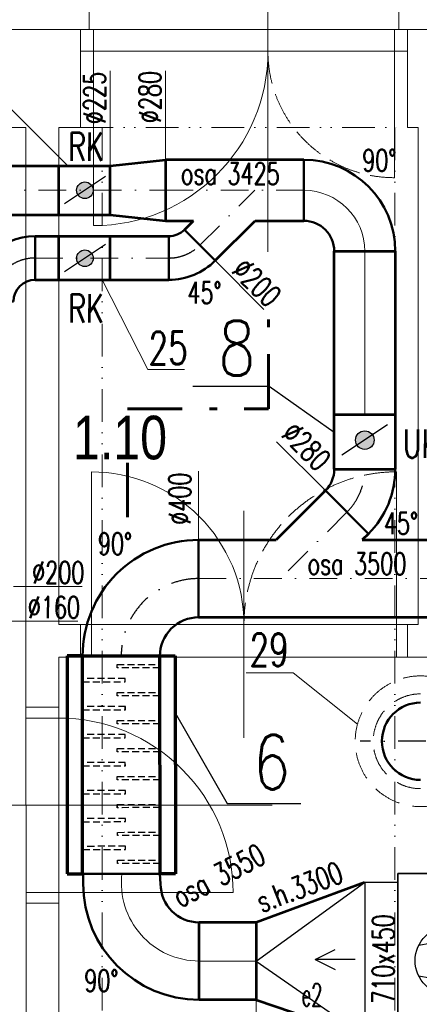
# Model space of a CAD drawing. Header units: millimetres. Extents: x -17045 to 252927, y -178787 to -18768.
# Tile 9 of 46: x 4196 to 6030, y -161901 to -157382. Entities that reach past the tile are written whole.
import ezdxf
from ezdxf.enums import TextEntityAlignment as Align

# ---------------------------------------------------------------- set-up
doc = ezdxf.new("R2010")
doc.units = ezdxf.units.MM
doc.header["$LTSCALE"] = 10
for name, pattern in [('1.NP - SLEPY_nové$0$Carkovana 2x_1', [200, 150, -50]), ('1.NP - SLEPY_nové$0$JIS_09_15', [300, 150, -50, 0, -50, 0, -50]), ('CSN_CERCHOVANA', [10.7, 5, -2.5, 0.7, -2.5]), ('DASHDOT', [25.4, 12.7, -6.35, 0, -6.35]), ('DASHED', [19.05, 12.7, -6.35]), ('GESTRICHELT', [0.75, 0.5, -0.25]), ('VERDECKT', [9.525, 6.35, -3.175])]:
    doc.linetypes.add(name, pattern=pattern)
for name, color, linetype, lineweight in [('1.NP - SLEPY_nové$0$1.NP - NÁVRH', 9, 'Continuous', 9), ('1.NP - SLEPY_nové$0$1.NP - STÁVAJÍCÍ', 9, 'Continuous', 9), ('1.NP - SLEPY_nové$0$OKNA + IZOLANT', 9, 'Continuous', 9), ('1_pismo', 4, 'Continuous', 25), ('Popis1', 3, 'Continuous', 30), ('Standard', 7, 'Continuous', 25), ('TB_23_UT_2NP_DSP', 7, 'Continuous', 5), ('V-objekty', 1, 'Continuous', 40), ('V-tvarovky', 1, 'Continuous', 70), ('V_FLEXI', 90, 'IZOLACE', 18), ('VZT rozměry', 6, 'Continuous', 30), ('VZT text', 100, 'Continuous', 30), ('VZT_BLOKY', 10, 'Continuous', 53), ('VZT_DIMENZE', 120, 'Continuous', 20), ('VZT_Izolace', 1, 'DASHED', 9), ('VZT_OSA', 255, 'DASHDOT', 13), ('VZT_pozice 02', 30, 'Continuous', 20)]:
    doc.layers.add(name, color=color, linetype=linetype, lineweight=lineweight)
for name, color, linetype in [('DETAILY', 7, 'Continuous'), ('OSA', 1, 'CSN_CERCHOVANA'), ('POPISY', 7, 'Continuous'), ('PRIPOJOVACI_HRDLA', 7, 'Continuous'), ('VLASTNI_ZARIZENI', 7, 'Continuous')]:
    doc.layers.add(name, color=color, linetype=linetype)
doc.styles.add('1.NP - SLEPY_nové$0$MtXpl_Arial_Black', font='txt')
doc.styles.get("Standard").update_dxf_attribs({"font": 'simplex.shx', "width": 0.8})
doc.linetypes.add('IZOLACE', pattern='A,0.00254,-2.54,[134,ltypeshp.shx,S=2.54,R=0,X=-2.54,Y=0],-5.08,[134,ltypeshp.shx,S=2.54,R=180,X=2.54,Y=0],-2.54', length=10.16254)

# ---------------------------------------------------------------- blocks, each defined once
blk = doc.blocks.new('1.NP - SLEPY_nové')
at = {"layer": '1.NP - SLEPY_nové$0$1.NP - STÁVAJÍCÍ', "color": 9, "linetype": 'Continuous', "lineweight": 9, "ltscale": 0.1}
for p, q in [((192.2, -47156.7), (542.2, -47156.7)), ((542.2, -47606.7), (542.2, -47156.7)), ((2042.2, -47606.7), (2042.2, -47156.7)), ((2042.2, -47156.7), (2377.2, -47156.7)), ((192.2, -47606.7), (292.2, -47606.7)), ((292.2, -47606.7), (292.2, -50266.7)), ((442.2, -47606.7), (442.2, -49886.7)), ((542.2, -47606.7), (442.2, -47606.7)), ((2092.2, -47606.7), (2042.2, -47606.7)), ((2092.2, -47606.7), (2092.2, -49886.7)), ((542.2, -49886.7), (442.2, -49886.7)), ((542.2, -50036.7), (542.2, -49886.7)), ((2092.2, -49886.7), (2042.2, -49886.7)), ((2042.2, -50036.7), (2042.2, -49886.7)), ((442.2, -50036.7), (442.2, -50266.7)), ((542.2, -50036.7), (442.2, -50036.7)), ((3177.2, -50036.7), (2042.2, -50036.7)), ((442.2, -50266.7), (292.2, -50266.7)), ((292.2, -51166.7), (292.2, -50266.7)), ((442.2, -50266.7), (442.2, -51166.7)), ((442.2, -50316.7), (292.2, -50316.7)), ((1421.2, -50716.7), (140.2, -50716.7)), ((442.2, -51116.7), (292.2, -51116.7)), ((442.2, -51116.7), (1242.2, -51116.7)), ((292.2, -51166.7), (292.2, -52966.7)), ((442.2, -51166.7), (292.2, -51166.7)), ((442.2, -51166.7), (442.2, -54266.7)), ((442.2, -51166.7), (442.2, -54266.7))]:
    blk.add_line(p, q, dxfattribs=at)
at = {"layer": '1.NP - SLEPY_nové$0$1.NP - STÁVAJÍCÍ', "color": 9, "linetype": '1.NP - SLEPY_nové$0$JIS_09_15', "lineweight": 9, "ltscale": 0.1}
for p, q in [((542.2, -47606.7), (2042.2, -47606.7)), ((642.2, -47606.7), (642.2, -53566.7)), ((1984.7, -47606.7), (1984.7, -53566.7))]:
    blk.add_line(p, q, dxfattribs=at)
at = {"layer": '1.NP - SLEPY_nové$0$1.NP - STÁVAJÍCÍ', "color": 9, "linetype": 'Continuous', "lineweight": 9, "ltscale": 0.1}
blk.add_arc((442.2, -51116.7), 800, 0, 90, dxfattribs=at)
at = {"layer": '1.NP - SLEPY_nové$0$OKNA + IZOLANT', "color": 9, "linetype": 'Continuous', "lineweight": 9, "ltscale": 0.1}
for p, q in [((1402.2, -46942.6), (1402.2, -48177.1)), ((582.2, -47156.7), (582.2, -46976.7)), ((2002.2, -47156.7), (2002.2, -46976.7)), ((542.2, -47156.7), (2042.2, -47156.7)), ((542.2, -47156.7), (2042.2, -47156.7)), ((542.2, -47156.7), (582.2, -47156.7)), ((602.2, -47256.7), (602.2, -47156.7)), ((1982.2, -47256.7), (1982.2, -47156.7)), ((2042.2, -47156.7), (2002.2, -47156.7)), ((542.2, -47256.7), (2042.2, -47256.7)), ((602.2, -48056.7), (602.2, -47256.7)), ((1982.2, -47256.7), (1982.2, -47836.7)), ((592.2, -49886.7), (592.2, -49186.7)), ((1992.2, -49886.7), (1992.2, -49186.7)), ((1292.2, -50407), (1292.2, -49366)), ((542.2, -49886.7), (2042.2, -49886.7)), ((592.2, -50036.7), (592.2, -49886.7)), ((1992.2, -50036.7), (1992.2, -49886.7)), ((542.2, -50036.7), (2042.2, -50036.7))]:
    blk.add_line(p, q, dxfattribs=at)
for centre, radius, start, end in [((602.2, -47256.7), 800, 270, 0), ((592.2, -49886.7), 700, 0, 90)]:
    blk.add_arc(centre, radius, start, end, dxfattribs=at)
at = {"layer": '1.NP - SLEPY_nové$0$OKNA + IZOLANT', "color": 9, "linetype": '1.NP - SLEPY_nové$0$Carkovana 2x_1', "lineweight": 9, "ltscale": 0.1}
for centre, radius, start, end in [((1982.2, -47256.7), 580, 180, 270), ((1992.2, -49886.7), 700, 90, 180)]:
    blk.add_arc(centre, radius, start, end, dxfattribs=at)
at = {"layer": '1.NP - SLEPY_nové$0$1.NP - NÁVRH', "color": 9, "lineweight": 9, "ltscale": 0.1, "style": '1.NP - SLEPY_nové$0$MtXpl_Arial_Black', "width": 0.83}
blk.add_text('1.10', height=200, dxfattribs=at).set_placement((507.4, -49129.4))
blk = doc.blocks.new('JEDNOTKA_1_-_DRU-2017-1848_M')
at = {"layer": 'DETAILY'}
for p, q in [((1357, 1600), (1357, 1280)), ((352, 1313), (96, 1270)), ((1948, 1313), (2204, 1270)), ((352, 1086), (96, 1129)), ((1948, 1086), (2204, 1129)), ((0, 800), (877, 800)), ((2300, 800), (1837, 800)), ((276, 640), (345, 400)), ((2024, 640), (1955, 400)), ((1757, 583), (1843, 611)), ((69, 450), (161, 542)), ((2139, 450), (2231, 542)), ((1670, 412), (1756, 440)), ((276, 160), (345, 400)), ((2024, 160), (1955, 400)), ((69, 258), (161, 350)), ((1357, 0), (1357, 320)), ((2139, 258), (2231, 350))]:
    blk.add_line(p, q, dxfattribs=at)
for centre, radius in [((240, 1200), 160), ((2060, 1200), 160), ((1800, 597), 12), ((115, 496), 17), ((2185, 496), 17), ((1713, 426), 12), ((115, 304), 17), ((2185, 304), 17)]:
    blk.add_circle(centre, radius, dxfattribs=at)
for points, invisible_edges in [([(877, 800), (1117, 1280), (1597, 1280)], 12), ([(877, 800), (1597, 1280), (1837, 800)], 13), ([(877, 800), (1837, 800), (1597, 320)], 13), ([(877, 800), (1597, 320), (1357, 320)], 13), ([(877, 800), (1357, 320), (1117, 320)], 5)]:
    blk.add_3dface(points, dxfattribs=dict(at, invisible_edges=invisible_edges))
for points in [[(1612, 316), (1830, 744), (1901, 707), (1683, 280)], [(57, 160), (57, 640), (172, 640), (172, 160)], [(207, 160), (207, 640), (345, 640), (345, 160)], [(2093, 640), (2093, 160), (1955, 160), (1955, 640)], [(2127, 160), (2127, 640), (2242, 640), (2242, 160)]]:
    blk.add_3dface(points, dxfattribs=at)
at = {"layer": 'PRIPOJOVACI_HRDLA'}
for p, q in [((-379, 1205), (-287, 1251)), ((2681, 1205), (2589, 1251)), ((-195, 1205), (-379, 1205)), ((-379, 1205), (-287, 1159)), ((2497, 1205), (2681, 1205)), ((2681, 1205), (2589, 1159)), ((2497, 300), (2589, 346)), ((2497, 300), (2681, 300)), ((2497, 300), (2589, 254)), ((300, -307), (254, -399)), ((300, -307), (300, -491)), ((300, -307), (346, -399))]:
    blk.add_line(p, q, dxfattribs=at)
for points in [[(0, 850), (-150, 850), (-150, 1560), (0, 1560)], [(2300, 1560), (2450, 1560), (2450, 850), (2300, 850)], [(2300, 500), (2450, 500), (2450, 100), (2300, 100)], [(100, 0), (100, -260), (500, -260), (500, 0)]]:
    blk.add_3dface(points, dxfattribs=at)
at = {"layer": 'VLASTNI_ZARIZENI'}
for centre in [(1092, 1508), (1896, 1508)]:
    blk.add_circle(centre, 20, dxfattribs=at)
for points in [[(0, 0), (0, 1600), (2300, 1600), (2300, 0)], [(0, 0), (0, 1600), (2300, 1600), (2300, 0)], [(0, 0), (0, 1600), (0, 1600), (0, 0)], [(0, 1600), (2300, 1600), (2300, 1600), (0, 1600)], [(2300, 1600), (2300, 0), (2300, 0), (2300, 1600)], [(0, 0), (2300, 0), (2300, 0), (0, 0)]]:
    blk.add_3dface(points, dxfattribs=at)
at = {"layer": 'POPISY'}
for s, width, p, p2 in [('e2', 0.605769, (-442, 991), (-346, 991)), ('i2', 0.587413, (2661, 991), (2725, 991)), ('e1', 0.842809, (2645, 86), (2741, 86)), ('i1', 0.994083, (106, -555), (170, -555))]:
    blk.add_text(s, height=104, dxfattribs=dict(at, width=width)).set_placement(p, p2, align=Align.FIT)
blk = doc.blocks.new('*U147', base_point=(200, 0))
at = {"color": 0, "lineweight": 50}
for p, q in [((0, 300), (0, 100)), ((0, 300), (0, 300)), ((0, 100), (0, 100)), ((100, 0), (300, 0)), ((100, 0), (100, 0)), ((300, 0), (300, 0))]:
    blk.add_line(p, q, dxfattribs=at)
at = {"color": 2, "linetype": 'DASHDOT', "lineweight": 25}
for p, q in [((0, 200), (0, 200)), ((200, 0), (200, 0))]:
    blk.add_line(p, q, dxfattribs=at)
at = {"color": 0, "lineweight": 50}
for radius in [300, 100]:
    blk.add_arc((0, 0), radius, 0, 90, dxfattribs=at)
at = {"color": 2, "linetype": 'DASHDOT', "lineweight": 25}
blk.add_arc((0, 0), 200, 0, 90, dxfattribs=at)
blk = doc.blocks.new('*U148', base_point=(300, 124.3))
at = {"color": 0, "lineweight": 50}
for p, q in [((212.1, 212.1), (70.7, 70.7)), ((212.1, 212.1), (212.1, 212.1)), ((70.7, 70.7), (70.7, 70.7)), ((100, 0), (300, 0)), ((100, 0), (100, 0)), ((300, 0), (300, 0))]:
    blk.add_line(p, q, dxfattribs=at)
at = {"color": 2, "linetype": 'DASHDOT', "lineweight": 25}
for p, q in [((141.4, 141.4), (141.4, 141.4)), ((200, 0), (200, 0))]:
    blk.add_line(p, q, dxfattribs=at)
at = {"color": 0, "lineweight": 50}
for radius in [300, 100]:
    blk.add_arc((0, 0), radius, 0, 45, dxfattribs=at)
at = {"color": 2, "linetype": 'DASHDOT', "lineweight": 25}
blk.add_arc((0, 0), 200, 0, 45, dxfattribs=at)
blk = doc.blocks.new('*U154', base_point=(0, 532.5))
at = {"color": 0, "lineweight": 50}
for p, q in [((0, 532.5), (0, 177.5)), ((0, 532.5), (0, 532.5)), ((0, 177.5), (0, 177.5)), ((177.5, 0), (532.5, 0)), ((177.5, 0), (177.5, 0)), ((532.5, 0), (532.5, 0))]:
    blk.add_line(p, q, dxfattribs=at)
at = {"color": 2, "linetype": 'DASHDOT', "lineweight": 25}
for p, q in [((0, 355), (0, 355)), ((355, 0), (355, 0))]:
    blk.add_line(p, q, dxfattribs=at)
at = {"color": 0, "lineweight": 50}
for radius in [532.5, 177.5]:
    blk.add_arc((0, 0), radius, 0, 90, dxfattribs=at)
at = {"color": 2, "linetype": 'DASHDOT', "lineweight": 25}
blk.add_arc((0, 0), 355, 0, 90, dxfattribs=at)
blk = doc.blocks.new('*U155', base_point=(265.2, 265.2))
at = {"color": 0, "lineweight": 50}
for p, q in [((265.2, 265.2), (88.4, 88.4)), ((265.2, 265.2), (265.2, 265.2)), ((88.4, 88.4), (88.4, 88.4)), ((125, 0), (375, 0)), ((125, 0), (125, 0)), ((375, 0), (375, 0))]:
    blk.add_line(p, q, dxfattribs=at)
at = {"color": 2, "linetype": 'DASHDOT', "lineweight": 25}
for p, q in [((176.8, 176.8), (176.8, 176.8)), ((250, 0), (250, 0))]:
    blk.add_line(p, q, dxfattribs=at)
at = {"color": 0, "lineweight": 50}
for radius in [375, 125]:
    blk.add_arc((0, 0), radius, 0, 45, dxfattribs=at)
at = {"color": 2, "linetype": 'DASHDOT', "lineweight": 25}
blk.add_arc((0, 0), 250, 0, 45, dxfattribs=at)

msp = doc.modelspace()

# ---------------------------------------------------------------- hatches: boundary and pattern name
at = {"layer": 'Standard', "linetype": 'Continuous', "lineweight": 25}
for points in [[(4475.4, -158197.3), (4470.1, -158193.3), (4465.5, -158188.5), (4461.9, -158182.9), (4459.3, -158176.7), (4457.8, -158170.2), (4457.4, -158163.6), (4458.2, -158157), (4460.2, -158150.6), (4463.2, -158144.6), (4467.2, -158139.3), (4472.1, -158134.8), (4477.7, -158131.1), (4483.8, -158128.5), (4490.3, -158127), (4497, -158126.7), (4503.6, -158127.5), (4510, -158129.4), (4515.9, -158132.5), (4521.2, -158136.5), (4525.8, -158141.3), (4529.4, -158146.9), (4532, -158153.1), (4533.5, -158159.6), (4533.9, -158166.2), (4533.1, -158172.8), (4531.1, -158179.2), (4528.1, -158185.2), (4524.1, -158190.5), (4519.2, -158195), (4513.6, -158198.7), (4507.5, -158201.3), (4501, -158202.8), (4494.3, -158203.1), (4487.7, -158202.3), (4481.3, -158200.4)], [(4475.4, -158509.3), (4470.1, -158505.3), (4465.5, -158500.4), (4461.9, -158494.9), (4459.3, -158488.7), (4457.8, -158482.2), (4457.4, -158475.6), (4458.2, -158468.9), (4460.2, -158462.6), (4463.2, -158456.6), (4467.2, -158451.3), (4472.1, -158446.7), (4477.7, -158443.1), (4483.8, -158440.5), (4490.3, -158439), (4497, -158438.7), (4503.6, -158439.5), (4510, -158441.4), (4515.9, -158444.4), (4521.2, -158448.4), (4525.8, -158453.3), (4529.4, -158458.9), (4532, -158465), (4533.5, -158471.5), (4533.9, -158478.2), (4533.1, -158484.8), (4531.1, -158491.2), (4528.1, -158497.1), (4524.1, -158502.5), (4519.2, -158507), (4513.6, -158510.6), (4507.5, -158513.3), (4501, -158514.8), (4494.3, -158515.1), (4487.7, -158514.3), (4481.3, -158512.4)], [(5757.3, -159347.6), (5751.4, -159343.2), (5746.3, -159337.8), (5742.3, -159331.5), (5739.4, -159324.7), (5737.7, -159317.5), (5737.3, -159310.1), (5738.2, -159302.8), (5740.4, -159295.7), (5743.7, -159289.1), (5748.2, -159283.2), (5753.6, -159278.1), (5759.8, -159274.1), (5766.6, -159271.2), (5773.9, -159269.5), (5781.3, -159269.1), (5788.6, -159270), (5795.7, -159272.2), (5802.3, -159275.5), (5808.2, -159280), (5813.3, -159285.4), (5817.3, -159291.6), (5820.2, -159298.4), (5821.9, -159305.6), (5822.3, -159313), (5821.4, -159320.4), (5819.2, -159327.5), (5815.8, -159334.1), (5811.4, -159340), (5806, -159345.1), (5799.8, -159349.1), (5792.9, -159352), (5785.7, -159353.7), (5778.3, -159354.1), (5771, -159353.2), (5763.9, -159351)]]:
    msp.add_hatch(color=0, dxfattribs=at).paths.add_polyline_path(points)

# ---------------------------------------------------------------- linework, layer by layer
at = {"color": 0, "lineweight": 50}
for p, q in [((5499.8, -158024.9), (5499.8, -158304.9)), ((5499.8, -158024.9), (5499.8, -158024.9)), ((5499.8, -158304.9), (5499.8, -158304.9)), ((5639.8, -158444.9), (5919.8, -158444.9)), ((5639.8, -158444.9), (5639.8, -158444.9)), ((5919.8, -158444.9), (5919.8, -158444.9)), ((4839.8, -160302.1), (4484.8, -160302.1)), ((4484.8, -160302.1), (4484.8, -160302.1)), ((4839.8, -160302.1), (4839.8, -160302.1)), ((4842.7, -161301.9), (4487.7, -161301.9)), ((4487.7, -161301.9), (4487.7, -161301.9)), ((4842.7, -161301.9), (4842.7, -161301.9)), ((5020.2, -161880.1), (5020.2, -161525.1)), ((5020.2, -161525.1), (5020.2, -161525.1)), ((5020.2, -161880.1), (5020.2, -161880.1))]:
    msp.add_line(p, q, dxfattribs=at)
at = {"color": 2, "linetype": 'DASHDOT', "lineweight": 25}
for p, q in [((5499.8, -158164.9), (5499.8, -158164.9)), ((5779.8, -158444.9), (5779.8, -158444.9)), ((4662.3, -160302.1), (4662.3, -160302.1)), ((6313.4, -160693.6), (5758.4, -160693.6)), ((4665.2, -161301.9), (4665.2, -161301.9)), ((5020.2, -161702.6), (5020.2, -161702.6))]:
    msp.add_line(p, q, dxfattribs=at)
at = {"color": 0, "lineweight": 50}
for points in [[(4487.7, -161347.6), (4487.6, -161302)], [(4842.7, -161347.6), (4839.9, -161301.8)]]:
    msp.add_lwpolyline(points, dxfattribs=at)
for centre, radius, start, end in [((5499.8, -158444.9), 420, 0, 90), ((5499.8, -158444.9), 140, 0, 90), ((5020.2, -161347.6), 532.5, 180, 270), ((5020.2, -161347.6), 177.5, 180, 270)]:
    msp.add_arc(centre, radius, start, end, dxfattribs=at)
at = {"color": 0, "linetype": 'ByBlock', "lineweight": 50}
msp.add_arc((6035.9, -160693.6), 177.5, 90, 270, dxfattribs=at)
at = {"layer": '1_pismo'}
for points in [[(5639.8, -159276.4), (5341.6, -159065.6), (4991.1, -159065.6)], [(4910.5, -160563.8), (5149, -160978.8), (5486, -160978.8)]]:
    msp.add_lwpolyline(points, dxfattribs=at)
at = {"layer": 'OSA', "color": 4, "lineweight": 60, "ltscale": 5}
msp.add_lwpolyline([(4691.7, -159665.8), (4691.7, -159167.8), (5337.9, -159167.8), (5337.9, -158758.3)], dxfattribs=at)
at = {"layer": 'Standard', "color": 0, "linetype": 'Continuous', "lineweight": 25}
for p, q in [((4590.1, -158102.2), (4401.3, -158227.6)), ((4590.1, -158414.1), (4401.3, -158539.6)), ((5884.7, -159241.9), (5674.9, -159381.3))]:
    msp.add_line(p, q, dxfattribs=at)
for centre, radius in [((4495.7, -158164.9), 38.2), ((4495.7, -158476.9), 38.2), ((5779.8, -159311.6), 42.5)]:
    msp.add_circle(centre, radius, dxfattribs=at)
at = {"layer": 'TB_23_UT_2NP_DSP', "color": 40, "linetype": 'ByBlock', "lineweight": 70}
for p, q in [((4484.7, -160302.2), (4414.1, -160302.3)), ((4414.1, -160302.3), (4414.7, -161302.1)), ((4485.3, -161302.1), (4484.7, -160302.2)), ((4840.3, -161301.8), (4839.7, -160301.9)), ((4839.7, -160301.9), (4910.4, -160301.9)), ((4910.4, -160301.9), (4910.9, -161301.4)), ((4414.7, -161302.1), (4485.3, -161302.1)), ((4910.9, -161301.4), (4840.3, -161301.8))]:
    msp.add_line(p, q, dxfattribs=at)
at = {"layer": 'TB_23_UT_2NP_DSP', "color": 180, "linetype": 'ByBlock', "lineweight": 50}
for p, q in [((4484.7, -160302.2), (4839.9, -160301.9)), ((4486.4, -161302.1), (4840.3, -161301.8))]:
    msp.add_line(p, q, dxfattribs=at)
at = {"layer": 'TB_23_UT_2NP_DSP', "color": 7, "linetype": 'ByBlock', "lineweight": 25}
for p, q in [((4484.7, -160302.2), (4839.7, -160301.9)), ((4485.3, -161302.1), (4840.3, -161301.8)), ((4485.3, -161302.1), (4840.3, -161301.8))]:
    msp.add_line(p, q, dxfattribs=at)
at = {"layer": 'TB_23_UT_2NP_DSP', "color": 7, "linetype": 'GESTRICHELT', "lineweight": 25}
for p, q in [((4485.3, -161302.1), (4484.7, -160302.2)), ((4840.3, -161301.8), (4839.7, -160301.9))]:
    msp.add_line(p, q, dxfattribs=at)
at = {"layer": 'TB_23_UT_2NP_DSP', "color": 7, "linetype": 'VERDECKT', "lineweight": 25, "ltscale": 0.5}
for p, q in [((4643.8, -160341.5), (4839.7, -160341.4)), ((4643.8, -160341.5), (4839.7, -160341.4)), ((4643.8, -160341.5), (4839.7, -160341.4)), ((4643.8, -160341.5), (4839.7, -160341.4)), ((4643.8, -160356.7), (4643.8, -160341.5)), ((4643.8, -160356.7), (4643.8, -160341.5)), ((4643.8, -160356.7), (4643.8, -160341.5)), ((4643.8, -160356.7), (4643.8, -160341.5)), ((4839.7, -160356.5), (4643.8, -160356.7)), ((4839.7, -160356.5), (4643.8, -160356.7)), ((4839.7, -160356.5), (4643.8, -160356.7)), ((4839.7, -160356.5), (4643.8, -160356.7)), ((4643.9, -160341.5), (4839.8, -160341.4)), ((4643.9, -160341.5), (4839.8, -160341.4)), ((4643.9, -160341.5), (4839.8, -160341.4)), ((4643.9, -160341.5), (4839.8, -160341.4)), ((4643.9, -160341.5), (4839.8, -160341.4)), ((4643.9, -160341.5), (4839.8, -160341.4)), ((4643.9, -160356.7), (4643.9, -160341.5)), ((4643.9, -160356.7), (4643.9, -160341.5)), ((4643.9, -160356.7), (4643.9, -160341.5)), ((4643.9, -160356.7), (4643.9, -160341.5)), ((4643.9, -160356.7), (4643.9, -160341.5)), ((4643.9, -160356.7), (4643.9, -160341.5)), ((4839.9, -160356.5), (4643.9, -160356.7)), ((4839.9, -160356.5), (4643.9, -160356.7)), ((4839.9, -160356.5), (4643.9, -160356.7)), ((4839.9, -160356.5), (4643.9, -160356.7)), ((4839.9, -160356.5), (4643.9, -160356.7)), ((4839.9, -160356.5), (4643.9, -160356.7)), ((4680.7, -160405.7), (4484.8, -160405.8)), ((4680.7, -160405.7), (4484.8, -160405.8)), ((4680.8, -160405.7), (4484.9, -160405.8)), ((4680.8, -160405.7), (4484.9, -160405.8)), ((4680.8, -160405.7), (4484.9, -160405.8)), ((4680.8, -160405.7), (4484.9, -160405.8)), ((4680.9, -160420.8), (4680.8, -160405.7)), ((4680.9, -160420.8), (4680.8, -160405.7)), ((4484.8, -160421), (4680.7, -160420.8)), ((4484.8, -160421), (4680.7, -160420.8)), ((4484.9, -160421), (4680.9, -160420.8)), ((4484.9, -160421), (4680.9, -160420.8)), ((4484.9, -160421), (4680.9, -160420.8)), ((4484.9, -160421), (4680.9, -160420.8)), ((4643.9, -160469.9), (4839.8, -160469.7)), ((4643.9, -160469.9), (4839.8, -160469.7)), ((4643.9, -160469.9), (4839.8, -160469.7)), ((4643.9, -160469.9), (4839.8, -160469.7)), ((4643.9, -160469.9), (4839.8, -160469.7)), ((4643.9, -160469.9), (4839.8, -160469.7)), ((4643.9, -160485), (4643.9, -160469.9)), ((4643.9, -160485), (4643.9, -160469.9)), ((4643.9, -160485), (4643.9, -160469.9)), ((4643.9, -160485), (4643.9, -160469.9)), ((4643.9, -160485), (4643.9, -160469.9)), ((4643.9, -160485), (4643.9, -160469.9)), ((4839.8, -160484.9), (4643.9, -160485)), ((4839.8, -160484.9), (4643.9, -160485)), ((4839.8, -160484.9), (4643.9, -160485)), ((4839.8, -160484.9), (4643.9, -160485)), ((4839.8, -160484.9), (4643.9, -160485)), ((4839.8, -160484.9), (4643.9, -160485)), ((4644.1, -160469.9), (4840, -160469.7)), ((4644.1, -160469.9), (4840, -160469.7)), ((4644.1, -160469.9), (4840, -160469.7)), ((4644.1, -160469.9), (4840, -160469.7)), ((4644.1, -160485), (4644.1, -160469.9)), ((4644.1, -160485), (4644.1, -160469.9)), ((4644.1, -160485), (4644.1, -160469.9)), ((4644.1, -160485), (4644.1, -160469.9)), ((4840, -160484.9), (4644.1, -160485)), ((4840, -160484.9), (4644.1, -160485)), ((4840, -160484.9), (4644.1, -160485)), ((4840, -160484.9), (4644.1, -160485)), ((4644.4, -160469.9), (4840.3, -160469.7)), ((4644.4, -160469.9), (4840.3, -160469.7)), ((4644.4, -160469.9), (4840.3, -160469.7)), ((4644.4, -160469.9), (4840.3, -160469.7)), ((4644.4, -160469.9), (4840.3, -160469.7)), ((4644.4, -160469.9), (4840.3, -160469.7)), ((4644.4, -160485), (4644.4, -160469.9)), ((4644.4, -160485), (4644.4, -160469.9)), ((4644.4, -160485), (4644.4, -160469.9)), ((4644.4, -160485), (4644.4, -160469.9)), ((4644.4, -160485), (4644.4, -160469.9)), ((4644.4, -160485), (4644.4, -160469.9)), ((4840.3, -160484.9), (4644.4, -160485)), ((4840.3, -160484.9), (4644.4, -160485)), ((4840.3, -160484.9), (4644.4, -160485)), ((4840.3, -160484.9), (4644.4, -160485)), ((4840.3, -160484.9), (4644.4, -160485)), ((4840.3, -160484.9), (4644.4, -160485)), ((4680.8, -160534), (4484.9, -160534.2)), ((4680.8, -160534), (4484.9, -160534.2)), ((4680.8, -160534), (4484.9, -160534.2)), ((4680.8, -160534), (4484.9, -160534.2)), ((4680.8, -160534), (4484.9, -160534.2)), ((4680.8, -160534), (4484.9, -160534.2)), ((4484.9, -160549.3), (4680.8, -160549.2)), ((4484.9, -160549.3), (4680.8, -160549.2)), ((4484.9, -160549.3), (4680.8, -160549.2)), ((4484.9, -160549.3), (4680.8, -160549.2)), ((4484.9, -160549.3), (4680.8, -160549.2)), ((4484.9, -160549.3), (4680.8, -160549.2)), ((4680.9, -160534), (4485, -160534.2)), ((4680.9, -160534), (4485, -160534.2)), ((4680.9, -160534), (4485, -160534.2)), ((4680.9, -160534), (4485, -160534.2)), ((4485, -160549.3), (4681, -160549.2)), ((4485, -160549.3), (4681, -160549.2)), ((4485, -160549.3), (4681, -160549.2)), ((4485, -160549.3), (4681, -160549.2)), ((4681, -160534), (4485.1, -160534.2)), ((4681, -160534), (4485.1, -160534.2)), ((4485.1, -160549.3), (4681, -160549.2)), ((4485.1, -160549.3), (4681, -160549.2)), ((4681.3, -160534), (4485.4, -160534.2)), ((4681.3, -160534), (4485.4, -160534.2)), ((4681.3, -160534), (4485.4, -160534.2)), ((4681.3, -160534), (4485.4, -160534.2)), ((4485.4, -160549.3), (4681.3, -160549.2)), ((4485.4, -160549.3), (4681.3, -160549.2)), ((4485.4, -160549.3), (4681.3, -160549.2)), ((4485.4, -160549.3), (4681.3, -160549.2)), ((4680.8, -160549.2), (4680.8, -160534)), ((4680.8, -160549.2), (4680.8, -160534)), ((4681, -160549.2), (4680.9, -160534)), ((4681, -160549.2), (4680.9, -160534)), ((4681.3, -160549.2), (4681.3, -160534)), ((4681.3, -160549.2), (4681.3, -160534)), ((4644.1, -160598.2), (4840, -160598.1)), ((4644.1, -160598.2), (4840, -160598.1)), ((4644.1, -160598.2), (4840, -160598.1)), ((4644.1, -160598.2), (4840, -160598.1)), ((4644.1, -160598.2), (4840, -160598.1)), ((4644.1, -160598.2), (4840, -160598.1)), ((4644.1, -160613.4), (4644.1, -160598.2)), ((4644.1, -160613.4), (4644.1, -160598.2)), ((4644.1, -160613.4), (4644.1, -160598.2)), ((4644.1, -160613.4), (4644.1, -160598.2)), ((4644.1, -160613.4), (4644.1, -160598.2)), ((4644.1, -160613.4), (4644.1, -160598.2)), ((4840, -160613.2), (4644.1, -160613.4)), ((4840, -160613.2), (4644.1, -160613.4)), ((4840, -160613.2), (4644.1, -160613.4)), ((4840, -160613.2), (4644.1, -160613.4)), ((4840, -160613.2), (4644.1, -160613.4)), ((4840, -160613.2), (4644.1, -160613.4)), ((4681, -160662.4), (4485.1, -160662.5)), ((4681, -160662.4), (4485.1, -160662.5)), ((4681, -160662.4), (4485.1, -160662.5)), ((4681, -160662.4), (4485.1, -160662.5)), ((4485.1, -160677.7), (4681, -160677.5)), ((4485.1, -160677.7), (4681, -160677.5)), ((4485.1, -160677.7), (4681, -160677.5)), ((4485.1, -160677.7), (4681, -160677.5)), ((4681, -160677.5), (4681, -160662.4)), ((4681, -160677.5), (4681, -160662.4)), ((4644.1, -160726.6), (4840.1, -160726.4)), ((4644.1, -160726.6), (4840.1, -160726.4)), ((4644.1, -160726.6), (4840.1, -160726.4)), ((4644.1, -160726.6), (4840.1, -160726.4)), ((4644.1, -160726.6), (4840.1, -160726.4)), ((4644.1, -160726.6), (4840.1, -160726.4)), ((4644.2, -160741.7), (4644.1, -160726.6)), ((4644.2, -160741.7), (4644.1, -160726.6)), ((4644.2, -160741.7), (4644.1, -160726.6)), ((4644.2, -160741.7), (4644.1, -160726.6)), ((4644.2, -160741.7), (4644.1, -160726.6)), ((4644.2, -160741.7), (4644.1, -160726.6)), ((4644.2, -160726.6), (4840.1, -160726.4)), ((4644.2, -160726.6), (4840.1, -160726.4)), ((4644.2, -160726.6), (4840.1, -160726.4)), ((4644.2, -160726.6), (4840.1, -160726.4)), ((4644.2, -160741.7), (4644.2, -160726.6)), ((4644.2, -160741.7), (4644.2, -160726.6)), ((4644.2, -160741.7), (4644.2, -160726.6)), ((4644.2, -160741.7), (4644.2, -160726.6)), ((4840.2, -160741.6), (4644.2, -160741.7)), ((4840.2, -160741.6), (4644.2, -160741.7)), ((4840.2, -160741.6), (4644.2, -160741.7)), ((4840.2, -160741.6), (4644.2, -160741.7)), ((4840.1, -160741.6), (4644.2, -160741.7)), ((4840.1, -160741.6), (4644.2, -160741.7)), ((4840.1, -160741.6), (4644.2, -160741.7)), ((4840.1, -160741.6), (4644.2, -160741.7)), ((4840.1, -160741.6), (4644.2, -160741.7)), ((4840.1, -160741.6), (4644.2, -160741.7)), ((4681.1, -160790.7), (4485.1, -160790.9)), ((4681.1, -160790.7), (4485.1, -160790.9)), ((4681.1, -160790.7), (4485.1, -160790.9)), ((4681.1, -160790.7), (4485.1, -160790.9)), ((4681.1, -160790.7), (4485.2, -160790.9)), ((4681.1, -160790.7), (4485.2, -160790.9)), ((4485.2, -160806), (4681.2, -160805.9)), ((4485.2, -160806), (4681.2, -160805.9)), ((4485.2, -160806), (4681.1, -160805.9)), ((4485.2, -160806), (4681.1, -160805.9)), ((4485.2, -160806), (4681.1, -160805.9)), ((4485.2, -160806), (4681.1, -160805.9)), ((4681.1, -160805.9), (4681.1, -160790.7)), ((4681.1, -160805.9), (4681.1, -160790.7)), ((4644.2, -160854.9), (4840.2, -160854.8)), ((4644.2, -160854.9), (4840.2, -160854.8)), ((4644.2, -160854.9), (4840.2, -160854.8)), ((4644.2, -160854.9), (4840.2, -160854.8)), ((4644.2, -160854.9), (4840.2, -160854.8)), ((4644.2, -160854.9), (4840.2, -160854.8)), ((4644.3, -160870.1), (4644.2, -160854.9)), ((4644.3, -160870.1), (4644.2, -160854.9)), ((4644.3, -160870.1), (4644.2, -160854.9)), ((4644.3, -160870.1), (4644.2, -160854.9)), ((4644.3, -160870.1), (4644.2, -160854.9)), ((4644.3, -160870.1), (4644.2, -160854.9)), ((4644.3, -160854.9), (4840.2, -160854.8)), ((4644.3, -160854.9), (4840.2, -160854.8)), ((4644.3, -160854.9), (4840.2, -160854.8)), ((4644.3, -160854.9), (4840.2, -160854.8)), ((4644.3, -160870.1), (4644.3, -160854.9)), ((4644.3, -160870.1), (4644.3, -160854.9)), ((4644.3, -160870.1), (4644.3, -160854.9)), ((4644.3, -160870.1), (4644.3, -160854.9)), ((4840.2, -160869.9), (4644.3, -160870.1)), ((4840.2, -160869.9), (4644.3, -160870.1)), ((4840.2, -160869.9), (4644.3, -160870.1)), ((4840.2, -160869.9), (4644.3, -160870.1)), ((4840.2, -160869.9), (4644.3, -160870.1)), ((4840.2, -160869.9), (4644.3, -160870.1)), ((4840.2, -160869.9), (4644.3, -160870.1)), ((4840.2, -160869.9), (4644.3, -160870.1)), ((4840.2, -160869.9), (4644.3, -160870.1)), ((4840.2, -160869.9), (4644.3, -160870.1)), ((4681.2, -160919), (4485.2, -160919.2)), ((4681.2, -160919), (4485.2, -160919.2)), ((4681.2, -160919), (4485.2, -160919.2)), ((4681.2, -160919), (4485.2, -160919.2)), ((4681.2, -160919), (4485.3, -160919.2)), ((4681.2, -160919), (4485.3, -160919.2)), ((4485.3, -160934.4), (4681.2, -160934.2)), ((4485.3, -160934.4), (4681.2, -160934.2)), ((4485.3, -160934.4), (4681.2, -160934.2)), ((4485.3, -160934.4), (4681.2, -160934.2)), ((4485.3, -160934.4), (4681.2, -160934.2)), ((4485.3, -160934.4), (4681.2, -160934.2)), ((4681.2, -160934.2), (4681.2, -160919)), ((4681.2, -160934.2), (4681.2, -160919)), ((4644.4, -160983.3), (4840.3, -160983.1)), ((4644.4, -160983.3), (4840.3, -160983.1)), ((4644.4, -160983.3), (4840.3, -160983.1)), ((4644.4, -160983.3), (4840.3, -160983.1)), ((4644.4, -160998.4), (4644.4, -160983.3)), ((4644.4, -160998.4), (4644.4, -160983.3)), ((4644.4, -160998.4), (4644.4, -160983.3)), ((4644.4, -160998.4), (4644.4, -160983.3)), ((4840.3, -160998.3), (4644.4, -160998.4)), ((4840.3, -160998.3), (4644.4, -160998.4)), ((4840.3, -160998.3), (4644.4, -160998.4)), ((4840.3, -160998.3), (4644.4, -160998.4)), ((4644.5, -160983.3), (4840.4, -160983.1)), ((4644.5, -160983.3), (4840.4, -160983.1)), ((4644.5, -160983.3), (4840.4, -160983.1)), ((4644.5, -160983.3), (4840.4, -160983.1)), ((4644.5, -160983.3), (4840.4, -160983.1)), ((4644.5, -160983.3), (4840.4, -160983.1)), ((4644.5, -160998.4), (4644.5, -160983.3)), ((4644.5, -160998.4), (4644.5, -160983.3)), ((4644.5, -160998.4), (4644.5, -160983.3)), ((4644.5, -160998.4), (4644.5, -160983.3)), ((4644.5, -160998.4), (4644.5, -160983.3)), ((4644.5, -160998.4), (4644.5, -160983.3)), ((4840.5, -160998.3), (4644.5, -160998.4)), ((4840.5, -160998.3), (4644.5, -160998.4)), ((4840.5, -160998.3), (4644.5, -160998.4)), ((4840.5, -160998.3), (4644.5, -160998.4)), ((4840.5, -160998.3), (4644.5, -160998.4)), ((4840.5, -160998.3), (4644.5, -160998.4)), ((4681.3, -161047.4), (4485.4, -161047.5)), ((4681.3, -161047.4), (4485.4, -161047.5)), ((4681.4, -161047.4), (4485.5, -161047.5)), ((4681.4, -161047.4), (4485.5, -161047.5)), ((4681.4, -161047.4), (4485.5, -161047.5)), ((4681.4, -161047.4), (4485.5, -161047.5)), ((4681.5, -161062.6), (4681.4, -161047.4)), ((4681.5, -161062.6), (4681.4, -161047.4)), ((4485.4, -161062.7), (4681.3, -161062.6)), ((4485.4, -161062.7), (4681.3, -161062.6)), ((4485.5, -161062.7), (4681.5, -161062.6)), ((4485.5, -161062.7), (4681.5, -161062.6)), ((4485.5, -161062.7), (4681.5, -161062.6)), ((4485.5, -161062.7), (4681.5, -161062.6)), ((4644.7, -161111.6), (4840.6, -161111.4)), ((4644.7, -161111.6), (4840.6, -161111.4)), ((4644.7, -161111.6), (4840.6, -161111.4)), ((4644.7, -161111.6), (4840.6, -161111.4)), ((4644.7, -161126.8), (4644.7, -161111.6)), ((4644.7, -161126.8), (4644.7, -161111.6)), ((4644.7, -161126.8), (4644.7, -161111.6)), ((4644.7, -161126.8), (4644.7, -161111.6)), ((4840.6, -161126.6), (4644.7, -161126.8)), ((4840.6, -161126.6), (4644.7, -161126.8)), ((4840.6, -161126.6), (4644.7, -161126.8)), ((4840.6, -161126.6), (4644.7, -161126.8)), ((4645, -161111.6), (4840.9, -161111.4)), ((4645, -161111.6), (4840.9, -161111.4)), ((4645, -161111.6), (4840.9, -161111.4)), ((4645, -161111.6), (4840.9, -161111.4)), ((4645, -161111.6), (4840.9, -161111.4)), ((4645, -161111.6), (4840.9, -161111.4)), ((4645, -161126.8), (4645, -161111.6)), ((4645, -161126.8), (4645, -161111.6)), ((4645, -161126.8), (4645, -161111.6)), ((4645, -161126.8), (4645, -161111.6)), ((4645, -161126.8), (4645, -161111.6)), ((4645, -161126.8), (4645, -161111.6)), ((4840.9, -161126.6), (4645, -161126.8)), ((4840.9, -161126.6), (4645, -161126.8)), ((4840.9, -161126.6), (4645, -161126.8)), ((4840.9, -161126.6), (4645, -161126.8)), ((4840.9, -161126.6), (4645, -161126.8)), ((4840.9, -161126.6), (4645, -161126.8)), ((4681.4, -161175.7), (4485.5, -161175.9)), ((4681.4, -161175.7), (4485.5, -161175.9)), ((4681.5, -161175.7), (4485.6, -161175.9)), ((4681.5, -161175.7), (4485.6, -161175.9)), ((4681.5, -161175.7), (4485.6, -161175.9)), ((4681.5, -161175.7), (4485.6, -161175.9)), ((4681.6, -161175.7), (4485.7, -161175.9)), ((4681.6, -161175.7), (4485.7, -161175.9)), ((4681.9, -161175.7), (4486, -161175.9)), ((4681.9, -161175.7), (4486, -161175.9)), ((4681.9, -161175.7), (4486, -161175.9)), ((4681.9, -161175.7), (4486, -161175.9)), ((4681.6, -161190.9), (4681.5, -161175.7)), ((4681.6, -161190.9), (4681.5, -161175.7)), ((4681.9, -161190.9), (4681.9, -161175.7)), ((4681.9, -161190.9), (4681.9, -161175.7)), ((4485.5, -161191.1), (4681.4, -161190.9)), ((4485.5, -161191.1), (4681.4, -161190.9)), ((4485.6, -161191.1), (4681.6, -161190.9)), ((4485.6, -161191.1), (4681.6, -161190.9)), ((4485.6, -161191.1), (4681.6, -161190.9)), ((4485.6, -161191.1), (4681.6, -161190.9)), ((4485.7, -161191.1), (4681.6, -161190.9)), ((4485.7, -161191.1), (4681.6, -161190.9)), ((4486, -161191.1), (4681.9, -161190.9)), ((4486, -161191.1), (4681.9, -161190.9)), ((4486, -161191.1), (4681.9, -161190.9)), ((4486, -161191.1), (4681.9, -161190.9)), ((4644.8, -161240), (4840.7, -161239.8)), ((4644.8, -161240), (4840.7, -161239.8)), ((4644.8, -161240), (4840.7, -161239.8)), ((4644.8, -161240), (4840.7, -161239.8)), ((4644.8, -161255.1), (4644.8, -161240)), ((4644.8, -161255.1), (4644.8, -161240)), ((4644.8, -161255.1), (4644.8, -161240)), ((4644.8, -161255.1), (4644.8, -161240)), ((4840.7, -161255), (4644.8, -161255.1)), ((4840.7, -161255), (4644.8, -161255.1)), ((4840.7, -161255), (4644.8, -161255.1)), ((4840.7, -161255), (4644.8, -161255.1)), ((4645.1, -161240), (4841, -161239.8)), ((4645.1, -161240), (4841, -161239.8)), ((4645.1, -161240), (4841, -161239.8)), ((4645.1, -161240), (4841, -161239.8)), ((4645.1, -161240), (4841, -161239.8)), ((4645.1, -161240), (4841, -161239.8)), ((4645.1, -161255.1), (4645.1, -161240)), ((4645.1, -161255.1), (4645.1, -161240)), ((4645.1, -161255.1), (4645.1, -161240)), ((4645.1, -161255.1), (4645.1, -161240)), ((4645.1, -161255.1), (4645.1, -161240)), ((4645.1, -161255.1), (4645.1, -161240)), ((4841, -161255), (4645.1, -161255.1)), ((4841, -161255), (4645.1, -161255.1)), ((4841, -161255), (4645.1, -161255.1)), ((4841, -161255), (4645.1, -161255.1)), ((4841, -161255), (4645.1, -161255.1)), ((4841, -161255), (4645.1, -161255.1))]:
    msp.add_line(p, q, dxfattribs=at)
at = {"layer": 'TB_23_UT_2NP_DSP', "color": 7, "linetype": 'VERDECKT', "lineweight": 5, "ltscale": 0.5}
for points in [[(4680.7, -160420.8), (4680.7, -160405.7)], [(4680.9, -160420.8), (4680.8, -160405.7)], [(4680.8, -160549.2), (4680.8, -160534)], [(4680.8, -160549.2), (4680.8, -160534)], [(4681, -160549.2), (4680.9, -160534)], [(4681, -160549.2), (4681, -160534)], [(4681.3, -160549.2), (4681.3, -160534)], [(4681, -160677.5), (4681, -160662.4)], [(4681.2, -160805.9), (4681.1, -160790.7)], [(4681.1, -160805.9), (4681.1, -160790.7)], [(4681.2, -160934.2), (4681.2, -160919)], [(4681.2, -160934.2), (4681.2, -160919)], [(4681.3, -161062.6), (4681.3, -161047.4)], [(4681.5, -161062.6), (4681.4, -161047.4)], [(4681.4, -161190.9), (4681.4, -161175.7)], [(4681.6, -161190.9), (4681.5, -161175.7)], [(4681.6, -161190.9), (4681.6, -161175.7)], [(4681.9, -161190.9), (4681.9, -161175.7)]]:
    msp.add_lwpolyline(points, dxfattribs=at)
at = {"layer": 'V-objekty', "lineweight": 30}
for p, q in [((4838.9, -160301.9), (4485.7, -160302.2)), ((4486.8, -161302), (4839.9, -161301.8))]:
    msp.add_line(p, q, dxfattribs=at)
at = {"layer": 'V_FLEXI'}
msp.add_lwpolyline([(5779.8, -159194.2), (5779.8, -158444.9)], dxfattribs=at)
at = {"layer": 'V_FLEXI', "ltscale": 1.5}
msp.add_lwpolyline([(5280.8, -161702.6), (5020.2, -161702.6)], dxfattribs=at)
at = {"layer": 'V_FLEXI'}
msp.add_arc((5499.8, -158444.9), 280, 0, 90, dxfattribs=at)
at = {"layer": 'V_FLEXI', "ltscale": 1.5}
msp.add_arc((5021.9, -161343.5), 359.1, 173.3509, 269.728, dxfattribs=at)
at = {"layer": 'VZT_BLOKY'}
for points in [[(-3350.6, -158052.4), (4611.1, -158052.4)], [(4375.4, -158277.4), (4375.4, -158052.4)], [(4611.1, -158052.4), (4865.3, -158024.9)], [(4611.1, -158277.4), (4611.1, -158052.4)], [(4865.3, -158024.9), (4865.3, -158304.9), (4993.8, -158304.9)], [(5499.8, -158024.9), (4865.3, -158024.9)], [(-3350.6, -158277.4), (4611.1, -158277.4)], [(4611.1, -158277.4), (4865.3, -158304.9)], [(4952.2, -158346.5), (4993.8, -158304.9)], [(5093.6, -158487.9), (5276.6, -158304.9)], [(5276.6, -158304.9), (5499.8, -158304.9)], [(4267.6, -158375.8), (4881.4, -158375.8)], [(4375.4, -158575.8), (4375.4, -158375.8)], [(4611.1, -158575.8), (4611.1, -158375.8)], [(5639.8, -158444.9), (5919.8, -158444.9)], [(5639.8, -159444.2), (5639.8, -158444.9), (5919.8, -158444.9), (5919.8, -159444.2)], [(4267.6, -158575.8), (4881.4, -158575.8)], [(5639.8, -159194.2), (5919.8, -159194.2)], [(5639.8, -159194.2), (5919.8, -159194.2)], [(5639.8, -159444.2), (5919.8, -159444.2)], [(5639.8, -159444.2), (5919.8, -159444.2)], [(5598.8, -159543.2), (5372.4, -159769.6)], [(5796.8, -159741.2), (5768.4, -159769.6)], [(5017.3, -159769.6), (5372.4, -159769.6)], [(5768.4, -159769.6), (6175.4, -159769.6)], [(5017.3, -160124.6), (6175.4, -160124.6)], [(4860.8, -160302.1), (4860.8, -160302.1), (4463.6, -160302.1)], [(5778.6, -161341.7), (5280.8, -161525.1)], [(5020.2, -161880.1), (5020.2, -161525.1)], [(5280.8, -161525.1), (5020.2, -161525.1)], [(5280.8, -161525.1), (5280.8, -161880.1)], [(5280.8, -161880.1), (5020.2, -161880.1)], [(5280.8, -161880.1), (5780.8, -162050.6)]]:
    msp.add_lwpolyline(points, dxfattribs=at)
at = {"layer": 'VZT_BLOKY', "lineweight": 30}
for points in [[(5280.8, -161702.6), (5778.6, -161341.7)], [(5280.8, -161702.6), (5780.8, -162050.6)]]:
    msp.add_lwpolyline(points, dxfattribs=at)
at = {"layer": 'VZT_DIMENZE'}
for points in [[(4611.1, -157616.9), (4611.1, -158052.4)], [(4865.3, -157616.9), (4865.3, -158024.9)], [(5317.1, -158711.5), (5093.6, -158487.9)], [(5598.8, -159543.2), (5375.2, -159319.7)], [(5017.3, -159453.4), (5017.3, -159769.6)], [(4483.8, -159983), (4167.6, -159983)], [(4463.8, -160143), (4147.6, -160143)], [(5280.8, -161880.1), (5280.8, -162196.3)]]:
    msp.add_lwpolyline(points, dxfattribs=at)
at = {"layer": 'VZT_Izolace'}
msp.add_circle((6035.9, -160693.6), 300, dxfattribs=at)
msp.add_arc((6035.9, -160693.6), 217.5, 90, 270, dxfattribs=at)
at = {"layer": 'VZT_OSA'}
for points in [[(-12995.6, -158164.9), (4865.3, -158164.9)], [(4865.3, -158164.9), (5499.8, -158164.9)], [(5022.9, -158417.2), (5275.2, -158164.9)], [(4267.6, -158475.8), (4881.4, -158475.8)], [(5697.8, -159642.2), (5392.9, -159947.1)], [(5017.3, -159947.1), (7010.5, -159947.1)]]:
    msp.add_lwpolyline(points, dxfattribs=at)
at = {"layer": 'VZT_pozice 02'}
for points in [[(4416.7, -158052.4), (4064.5, -157701.1), (3895.8, -157701.1)], [(4574.5, -158575.8), (4783.7, -158987.7), (4952.4, -158987.7)], [(5746.3, -160615.1), (5450.9, -160380.3), (5235, -160380.3)]]:
    msp.add_lwpolyline(points, dxfattribs=at)

# ---------------------------------------------------------------- block references
at = {"layer": 'V-tvarovky'}
for name, p, rotation in [('1.NP - SLEPY_nové', (3932.8, -110270.4), 0.0004583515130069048), ('*U147', (4267.6, -158475.8), 90), ('*U148', (5005.7, -158575.8), 270.0000000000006), ('*U154', (4484.8, -160302.1), 89.99999999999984)]:
    msp.add_blockref(name, p, dxfattribs=dict(at, rotation=rotation))
at = {"layer": 'V-tvarovky', "xscale": 1.12, "yscale": 1.12, "zscale": 1.12, "rotation": 314.9999999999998}
msp.add_blockref('*U155', (5919.8, -159444.2), dxfattribs=at)
at = {"layer": 'VLASTNI_ZARIZENI'}
msp.add_blockref('JEDNOTKA_1_-_DRU-2017-1848_M', (5930.8, -162900.6), dxfattribs=at)

# ---------------------------------------------------------------- texts
at = {"layer": 'Popis1', "width": 0.8}
for s, p in [('8', (5106.8, -159014.7)), ('6', (5266.5, -160914.3))]:
    msp.add_text(s, height=250, rotation=359.9795, dxfattribs=at).set_placement(p)
at = {"layer": 'VZT rozměry', "width": 0.7}
for s, rotation, p in [('osa 3425', 359.8692, (4936.6, -158137.8)), ('osa 3500', 359.8692, (5517.4, -159928.3)), ('osa 3550', 27.8351, (4933, -161459.4)), ('s.h.3300', 20.6677, (5306.9, -161481.3)), ('710x450', 89.8692, (5914, -161898.6))]:
    msp.add_text(s, height=100, rotation=rotation, dxfattribs=at).set_placement(p)
at = {"layer": 'VZT text', "width": 0.7}
for s, p in [('RK', (4418.3, -158029.3)), ('RK', (4418.3, -158771.9)), ('UK+SP', (5954.4, -159392.2))]:
    msp.add_text(s, height=130, rotation=359.8692, dxfattribs=at).set_placement(p)
at = {"layer": 'VZT_DIMENZE', "width": 0.7}
for s, rotation, p in [('%%C225', 89.8692, (4589.7, -157861.5)), ('%%C280', 89.8692, (4843.9, -157857.2)), ('90°', 359.8692, (5768, -158077.1)), ('%%C200', 314.8688, (5164.2, -158538.5)), ('45°', 359.8692, (4965.7, -158684.9)), ('%%C280', 314.8688, (5391.4, -159290.3)), ('%%C400', 89.8688, (4980.7, -159700.6)), ('45°', 359.8692, (5867.4, -159743.6)), ('90°', 359.8692, (4555.1, -159837.2)), ('%%C200', 359.8688, (4253.3, -159968.8)), ('%%C160', 359.8688, (4233.3, -160128.8)), ('90°', 359.8692, (4492.7, -161842.5))]:
    msp.add_text(s, height=100, rotation=rotation, dxfattribs=at).set_placement(p)
at = {"layer": 'VZT_pozice 02', "width": 0.7}
for s, p in [('25', (4787.5, -158964)), ('29', (5250.8, -160348.8))]:
    msp.add_text(s, height=150, rotation=0.1317, dxfattribs=at).set_placement(p)

doc.saveas('drawing.dxf')
